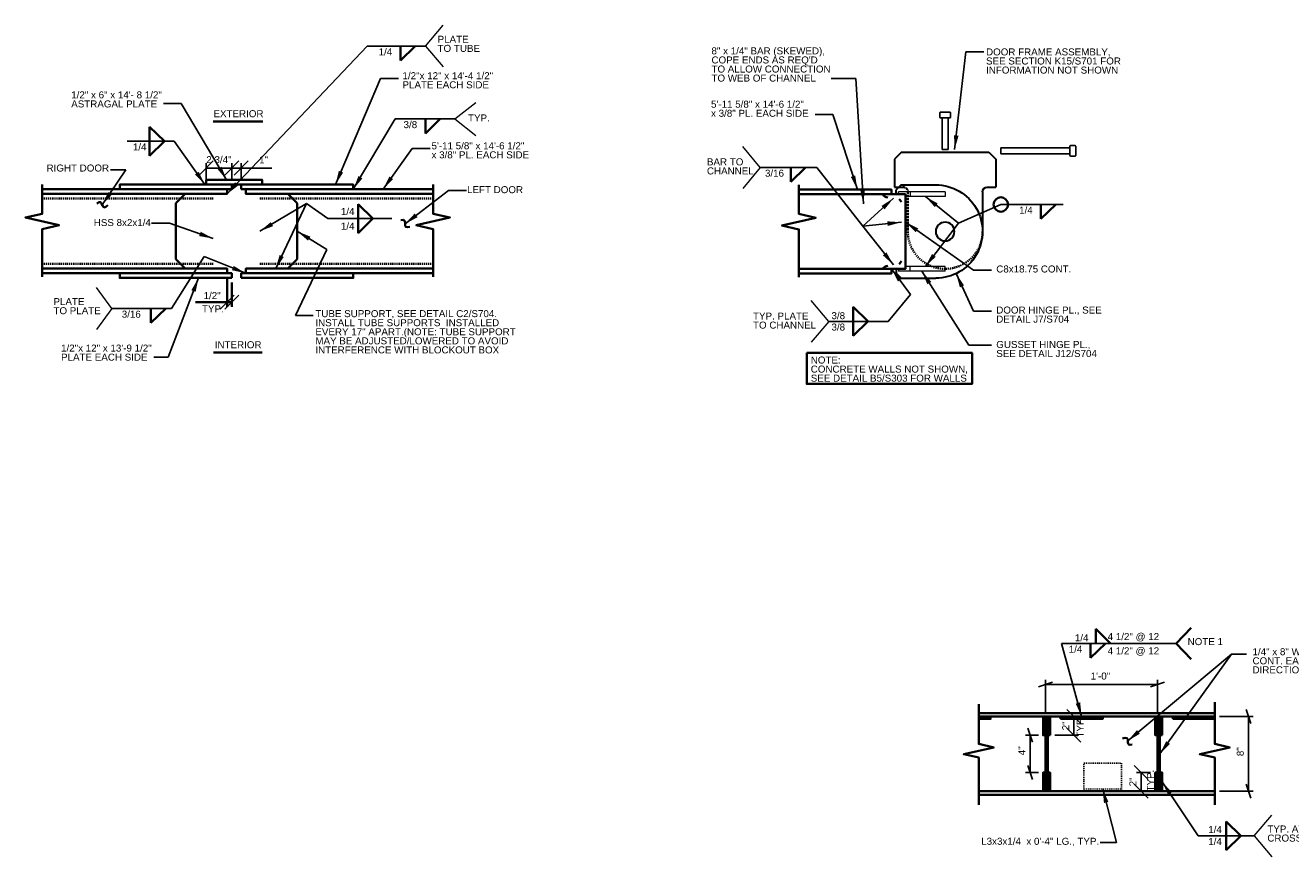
# Model space of a CAD drawing. Header units: inches. Extents: x -829 to 2226, y 10 to 4755.
# Tile 32 of 54: x 582 to 717, y 446 to 535. Entities that reach past the tile are written whole.
import ezdxf
from ezdxf.enums import TextEntityAlignment as Align

# ---------------------------------------------------------------- set-up
doc = ezdxf.new("R2010")
doc.units = ezdxf.units.IN
doc.header["$LTSCALE"] = 0.5
doc.header["$MEASUREMENT"] = 0
for name, pattern in [('DGN Style 3', [0.621993, 0.444281, -0.177712]), ('HIDDEN', [0.375, 0.25, -0.125]), ('HIDDEN2', [0.1875, 0.125, -0.0625])]:
    doc.linetypes.add(name, pattern=pattern)
for name, color, linetype, lineweight in [('G-ANNO-DIM', 7, 'Continuous', 0), ('G-ANNO-DIMS', 7, 'Continuous', 35), ('G-ANNO-PATT', 7, 'Continuous', 18), ('G-ANNO-TEXT', 7, 'Continuous', 35), ('S-FSTN-MISC', 7, 'Continuous', 25), ('S-STIF-TRAN', 7, 'Continuous', 30), ('S-WALL-SHEA', 7, 'Continuous', 35)]:
    doc.layers.add(name, color=color, linetype=linetype, lineweight=lineweight)
doc.styles.add('AEC 1 1_2_1 0 Scale', font='arial.ttf', dxfattribs={"height": 0.75})
doc.dimstyles.new("1 1 2 1'-0", dxfattribs={"dimtxt": 0.75, "dimasz": 1.5, "dimexe": 0.5, "dimexo": 0.5, "dimgap": 0.5, "dimtad": 1, "dimdec": 4, "dimzin": 15, "dimdsep": 46, "dimlunit": 4, "dimtxsty": 'AEC 1 1_2_1 0 Scale', "dimblk": '_Oblique_0.3', "dimcen": 0.09, "dimadec": 4, "dimazin": 3, "dimtfac": 1, "dimtdec": 4, "dimtofl": 0, "dimtmove": 0, "dimatfit": 3, "dimfxl": 1, "dimfrac": 2, "dimtolj": 1, "dimtzin": 15, "dimarcsym": 0})

# ---------------------------------------------------------------- blocks, each defined once
blk = doc.blocks.new('BREAK LINE')
at = {"layer": 'G-ANNO-TEXT', "flags": 128}
blk.add_lwpolyline([(8.36, 9.2), (8.36, 8.47), (8.36, 6.43), (9.96, 6.07), (6.76, 5.34), (8.36, 4.97), (8.36, 0.43)], dxfattribs=at)
blk = doc.blocks.new('BREAK LINE_1')
at = {"layer": 'G-ANNO-TEXT', "flags": 128}
blk.add_lwpolyline([(8.36, 10.97), (8.36, 10.24), (8.36, 8.2), (9.96, 7.84), (6.76, 7.11), (8.36, 6.74), (8.36, 2.2)], dxfattribs=at)
blk = doc.blocks.new('_Oblique_0.3')
at = {"color": 0, "linetype": 'ByBlock', "lineweight": -2}
for p, q in [((0, 0), (-1, 0)), ((0.5, 0.167), (-0.5, -0.167))]:
    blk.add_line(p, q, dxfattribs=at)
blk = doc.blocks.new('_Oblique')
at = {"color": 0, "linetype": 'ByBlock', "lineweight": -2}
blk.add_line((-0.5, -0.5), (0.5, 0.5), dxfattribs=at)
blk = doc.blocks.new('*D125')
at = {"layer": 'Defpoints', "color": 0, "transparency": 16777216}
for p in [(691.48, 461.23), (694.28, 461.23), (691.73, 459.23)]:
    blk.add_point(p, dxfattribs=at)
at = {"layer": 'G-ANNO-DIMS', "color": 0, "lineweight": -2, "transparency": 16777216}
for p, q in [((691.98, 461.23), (694.78, 461.23)), ((694.28, 459.23), (694.28, 461.23)), ((692.23, 459.23), (694.78, 459.23))]:
    blk.add_line(p, q, dxfattribs=at)
at = {"layer": 'G-ANNO-DIMS', "color": 0, "lineweight": -2, "transparency": 16777216, "xscale": 1.5, "yscale": 1.5, "zscale": 1.5}
for p, rotation in [((694.28, 461.23), 90), ((694.28, 459.23), 270)]:
    blk.add_blockref('_Oblique', p, dxfattribs=dict(at, rotation=rotation))
at = {"layer": 'G-ANNO-DIMS', "color": 0, "transparency": 16777216, "insert": (693.4, 460.23), "char_height": 0.75, "attachment_point": 5, "rotation": 90, "style": 'AEC 1 1_2_1 0 Scale'}
blk.add_mtext('\\A1;2"', dxfattribs=at)
blk = doc.blocks.new('*D130')
at = {"layer": 'Defpoints', "color": 0, "transparency": 16777216}
for p in [(709.36, 461.23), (712.98, 461.23), (709.36, 453.23)]:
    blk.add_point(p, dxfattribs=at)
at = {"layer": 'G-ANNO-DIMS', "color": 0, "lineweight": -2, "transparency": 16777216}
for p, q in [((709.86, 461.23), (713.48, 461.23)), ((712.98, 454.73), (712.98, 459.73)), ((709.86, 453.23), (713.48, 453.23))]:
    blk.add_line(p, q, dxfattribs=at)
at = {"layer": 'G-ANNO-DIMS', "color": 0, "lineweight": -2, "transparency": 16777216, "xscale": 1.5, "yscale": 1.5, "zscale": 1.5}
for p, rotation in [((712.98, 461.23), 90), ((712.98, 453.23), 270)]:
    blk.add_blockref('_Oblique_0.3', p, dxfattribs=dict(at, rotation=rotation))
at = {"layer": 'G-ANNO-DIMS', "color": 0, "transparency": 16777216, "insert": (712.09, 457.46), "char_height": 0.75, "attachment_point": 5, "rotation": 90, "style": 'AEC 1 1_2_1 0 Scale'}
blk.add_mtext('\\A1;8"', dxfattribs=at)
blk = doc.blocks.new('*D131')
at = {"layer": 'Defpoints', "color": 0, "transparency": 16777216}
for p in [(690.98, 459.23), (689.58, 455.23), (690.98, 455.23)]:
    blk.add_point(p, dxfattribs=at)
at = {"layer": 'G-ANNO-DIMS', "color": 0, "lineweight": -2, "transparency": 16777216}
for p, q in [((690.48, 459.23), (689.08, 459.23)), ((689.58, 457.73), (689.58, 456.73)), ((690.48, 455.23), (689.08, 455.23))]:
    blk.add_line(p, q, dxfattribs=at)
at = {"layer": 'G-ANNO-DIMS', "color": 0, "lineweight": -2, "transparency": 16777216, "xscale": 1.5, "yscale": 1.5, "zscale": 1.5}
for p, rotation in [((689.58, 459.23), 90), ((689.58, 455.23), 270)]:
    blk.add_blockref('_Oblique_0.3', p, dxfattribs=dict(at, rotation=rotation))
at = {"layer": 'G-ANNO-DIMS', "color": 0, "transparency": 16777216, "insert": (688.7, 457.56), "char_height": 0.75, "attachment_point": 5, "rotation": 90, "style": 'AEC 1 1_2_1 0 Scale'}
blk.add_mtext('\\A1;4"', dxfattribs=at)
blk = doc.blocks.new('*D132')
at = {"layer": 'Defpoints', "color": 0, "transparency": 16777216}
for p in [(703.23, 464.67), (691.23, 461.23), (703.23, 461.23)]:
    blk.add_point(p, dxfattribs=at)
at = {"layer": 'G-ANNO-DIMS', "color": 0, "lineweight": -2, "transparency": 16777216}
for p, q in [((691.23, 461.73), (691.23, 465.17)), ((692.73, 464.67), (701.73, 464.67)), ((703.23, 461.73), (703.23, 465.17))]:
    blk.add_line(p, q, dxfattribs=at)
at = {"layer": 'G-ANNO-DIMS', "color": 0, "lineweight": -2, "transparency": 16777216, "xscale": 1.5, "yscale": 1.5, "zscale": 1.5, "rotation": 180}
blk.add_blockref('_Oblique_0.3', (691.23, 464.67), dxfattribs=at)
at = {"layer": 'G-ANNO-DIMS', "color": 0, "lineweight": -2, "transparency": 16777216, "xscale": 1.5, "yscale": 1.5, "zscale": 1.5}
blk.add_blockref('_Oblique_0.3', (703.23, 464.67), dxfattribs=at)
at = {"layer": 'G-ANNO-DIMS', "color": 0, "transparency": 16777216, "insert": (697.12, 465.56), "char_height": 0.75, "attachment_point": 5, "style": 'AEC 1 1_2_1 0 Scale'}
blk.add_mtext('\\A1;1\'-0"', dxfattribs=at)
blk = doc.blocks.new('*U114')
at = {"layer": 'S-STIF-TRAN'}
for p, q in [((-4.09, 5, 0), (-4.63, 4.47, 0)), ((-4.63, 4, 0), (-4.63, 4.47, 0)), ((-4.09, 5, 0), (-0.38, 5, 0)), ((-4.63, 4, 0), (-3.63, 4, 0)), ((-4.63, -4, 0), (-4.63, -4.47, 0)), ((-4.09, -5, 0), (-4.63, -4.47, 0)), ((-4.09, -5, 0), (-0.38, -5, 0))]:
    blk.add_line(p, q, dxfattribs=at)
at = {"layer": 'S-STIF-TRAN', "elevation": 0, "flags": 128}
blk.add_lwpolyline([(-3.63, 4), (-3.63, -4), (-4.63, -4)], dxfattribs=at)
at = {"layer": 'S-STIF-TRAN', "extrusion": (0, 0, -1)}
blk.add_circle((-0.62, 0, 0), 1, dxfattribs=at)
blk.add_arc((0.38, 0, 0), 5, 89.9996, 270.0004, dxfattribs=at)
blk = doc.blocks.new('*U115')
at = {"layer": 'S-FSTN-MISC'}
for p, q in [((-4, 0.31), (3.38, 0.31)), ((3.38, 0.5), (3.38, -0.5)), ((3.44, 0.56), (3.94, 0.56)), ((4, 0.5), (4, -0.5)), ((3.44, -0.56), (3.94, -0.56))]:
    blk.add_line(p, q, dxfattribs=at)
at = {"layer": 'S-FSTN-MISC', "flags": 128}
blk.add_lwpolyline([(-4, 0.31), (-4, -0.31), (3.38, -0.31)], dxfattribs=at)
at = {"layer": 'S-FSTN-MISC'}
for centre, start, end in [((3.44, 0.5), 90, 180), ((3.94, 0.5), 0, 90), ((3.44, -0.5), 180, 270), ((3.94, -0.5), 270, 0)]:
    blk.add_arc(centre, 0.0625, start, end, dxfattribs=at)
blk = doc.blocks.new('*D140')
at = {"layer": 'Defpoints', "color": 0, "transparency": 16777216}
for p in [(701.47, 455.23), (702.98, 455.23), (702.98, 453.23)]:
    blk.add_point(p, dxfattribs=at)
at = {"layer": 'G-ANNO-DIMS', "color": 0, "lineweight": -2, "transparency": 16777216}
for p, q in [((702.48, 455.23), (700.97, 455.23)), ((701.47, 453.23), (701.47, 455.23)), ((702.48, 453.23), (700.97, 453.23))]:
    blk.add_line(p, q, dxfattribs=at)
at = {"layer": 'G-ANNO-DIMS', "color": 0, "lineweight": -2, "transparency": 16777216, "xscale": 1.5, "yscale": 1.5, "zscale": 1.5}
for p, rotation in [((701.47, 455.23), 90), ((701.47, 453.23), 270)]:
    blk.add_blockref('_Oblique', p, dxfattribs=dict(at, rotation=rotation))
at = {"layer": 'G-ANNO-DIMS', "color": 0, "transparency": 16777216, "insert": (700.59, 454.23), "char_height": 0.75, "attachment_point": 5, "rotation": 90, "style": 'AEC 1 1_2_1 0 Scale'}
blk.add_mtext('\\A1;2"', dxfattribs=at)
blk = doc.blocks.new('*D141')
at = {"layer": 'Defpoints', "color": 0, "transparency": 16777216}
for p in [(604.14, 519.96), (601.39, 518.19), (604.14, 518.19, 0)]:
    blk.add_point(p, dxfattribs=at)
at = {"layer": 'G-ANNO-DIMS', "color": 0, "lineweight": -2, "transparency": 16777216}
for p, q in [((601.39, 518.69), (601.39, 520.46)), ((604.14, 518.69), (604.14, 520.46)), ((601.39, 519.96), (604.14, 519.96))]:
    blk.add_line(p, q, dxfattribs=at)
at = {"layer": 'G-ANNO-DIMS', "color": 0, "lineweight": -2, "transparency": 16777216, "xscale": 1.5, "yscale": 1.5, "zscale": 1.5, "rotation": 180}
blk.add_blockref('_Oblique', (601.39, 519.96), dxfattribs=at)
at = {"layer": 'G-ANNO-DIMS', "color": 0, "lineweight": -2, "transparency": 16777216, "xscale": 1.5, "yscale": 1.5, "zscale": 1.5}
blk.add_blockref('_Oblique', (604.14, 519.96), dxfattribs=at)
at = {"layer": 'G-ANNO-DIMS', "color": 0, "transparency": 16777216, "insert": (602.76, 520.85), "char_height": 0.75, "attachment_point": 5, "style": 'AEC 1 1_2_1 0 Scale'}
blk.add_mtext('\\A1;2 3/4"', dxfattribs=at)
blk = doc.blocks.new('*D142')
at = {"layer": 'Defpoints', "color": 0, "transparency": 16777216}
for p in [(605.14, 519.96), (604.14, 518.19), (605.14, 518.19)]:
    blk.add_point(p, dxfattribs=at)
at = {"layer": 'G-ANNO-DIMS', "color": 0, "lineweight": -2, "transparency": 16777216}
for p, q in [((604.14, 518.69), (604.14, 520.46)), ((605.14, 518.69), (605.14, 520.46)), ((604.14, 519.96), (605.14, 519.96)), ((605.14, 519.96), (608.43, 519.96))]:
    blk.add_line(p, q, dxfattribs=at)
at = {"layer": 'G-ANNO-DIMS', "color": 0, "lineweight": -2, "transparency": 16777216, "xscale": 1.5, "yscale": 1.5, "zscale": 1.5, "rotation": 180}
blk.add_blockref('_Oblique', (604.14, 519.96), dxfattribs=at)
at = {"layer": 'G-ANNO-DIMS', "color": 0, "lineweight": -2, "transparency": 16777216, "xscale": 1.5, "yscale": 1.5, "zscale": 1.5}
blk.add_blockref('_Oblique', (605.14, 519.96), dxfattribs=at)
at = {"layer": 'G-ANNO-DIMS', "color": 0, "transparency": 16777216, "insert": (607.54, 520.84), "char_height": 0.75, "attachment_point": 5, "style": 'AEC 1 1_2_1 0 Scale'}
blk.add_mtext('\\A1;1"', dxfattribs=at)

msp = doc.modelspace()

# ---------------------------------------------------------------- hatches: boundary and pattern name
at = {"layer": 'G-ANNO-PATT'}
h = msp.add_hatch(color=5, dxfattribs=at)
h.dxf.hatch_style = 1
h.paths.add_polyline_path([(684.09357, 461.22858), (684.09357, 460.97858), (685.35759, 460.97858), (685.35759, 461.22858)])
h.paths.add_polyline_path([(690.98259, 461.22858), (690.98259, 459.22858), (691.23259, 459.22858), (691.23259, 461.22858)])
h.paths.add_polyline_path([(691.48259, 461.22858), (691.48259, 459.22858), (691.73259, 459.22858), (691.73259, 461.22858)])
h.paths.add_polyline_path([(690.98259, 455.22858), (690.98259, 453.22858), (691.23259, 453.22858), (691.23259, 455.22858)])
h.paths.add_polyline_path([(691.48259, 455.22858), (691.48259, 453.22858), (691.73259, 453.22858), (691.73259, 455.22858)])
h.paths.add_polyline_path([(692.85759, 461.22858), (692.85759, 460.97858), (697.35759, 460.97858), (697.35759, 461.22858)])
h.paths.add_polyline_path([(702.98259, 461.22858), (702.98259, 459.22858), (703.23259, 459.22858), (703.23259, 461.22858)])
h.paths.add_polyline_path([(703.48259, 461.22858), (703.48259, 459.22858), (703.73259, 459.22858), (703.73259, 461.22858)])
h.paths.add_polyline_path([(704.85759, 461.22858), (704.85759, 460.97858), (709.35759, 460.97858), (709.35759, 461.22858)])
h.paths.add_polyline_path([(702.98259, 455.22858), (702.98259, 453.22858), (703.23259, 453.22858), (703.23259, 455.22858)])
h.paths.add_polyline_path([(703.48259, 455.22858), (703.48259, 453.22858), (703.73259, 453.22858), (703.73259, 455.22858)])
h.paths.add_polyline_path([(738.77839, 459.1765), (738.77839, 458.9265), (743.27839, 458.9265), (743.27839, 459.1765)])
h.paths.add_polyline_path([(755.30839, 458.9265), (755.30839, 459.1765), (750.80839, 459.1765), (750.80839, 458.9265)])
h.paths.add_polyline_path([(790.02744, 458.91171), (790.02744, 459.15847), (785.52744, 459.15847), (785.52744, 458.91171)])
h.paths.add_polyline_path([(797.55744, 458.91171), (802.05744, 458.91171), (802.05744, 459.15847), (797.55744, 459.15847)])

# ---------------------------------------------------------------- linework, layer by layer
at = {"layer": 'G-ANNO-DIMS'}
for p, q in [((603.63935, 508.18533, -36.01991), (603.63935, 505.0795, -36.01991)), ((604.13935, 507.68533, -36.01991), (604.13935, 505.0795, -36.01991)), ((603.63935, 505.5795, -36.01991), (600.26687, 505.5795, -36.01991)), ((604.13935, 505.5795, -36.01991), (603.63935, 505.5795, -36.01991))]:
    msp.add_line(p, q, dxfattribs=at)
at = {"layer": 'G-ANNO-TEXT', "color": 7, "linetype": 'Continuous', "lineweight": 0}
for p, q in [((624.88004, 533.00778, -36.01993), (626.75232, 535.23908, -36.01993)), ((624.88004, 533.00778, -36.01993), (626.75232, 530.77648, -36.01993)), ((628.02581, 525.21254, -36.01993), (630.25527, 526.97129, -36.01993)), ((628.02581, 525.21254, -36.01993), (630.25527, 523.4538, -36.01993)), ((660.70387, 520.01363, -36.01993), (658.83158, 522.24493, -36.01993)), ((660.70387, 520.01363, -36.01993), (658.83158, 517.78233, -36.01993)), ((591.28361, 504.91632, -36.01993), (589.66132, 507.14762, -36.01993)), ((668.03471, 503.54008, -36.01993), (666.16243, 505.77138, -36.01993)), ((591.28361, 504.91632, -36.01993), (589.66132, 502.68502, -36.01993)), ((668.03471, 503.54008, -36.01993), (666.16243, 501.30878, -36.01993)), ((713.58903, 448.45117, -72.03987), (715.46131, 450.68248, -72.03987)), ((713.58903, 448.45117, -72.03987), (715.46131, 446.21987, -72.03987))]:
    msp.add_line(p, q, dxfattribs=at)
at = {"layer": 'G-ANNO-TEXT'}
for p, q in [((622.19, 531.45909, -36.01993), (623.77061, 533.01058, -36.01993)), ((622.19, 533.00778, -36.01993), (622.19, 531.45909, -36.01993)), ((595.34289, 522.81863, -36.01993), (595.34289, 524.36733, -36.01993)), ((595.34289, 524.36733, -36.01993), (596.92349, 522.81584, -36.01993)), ((602.14284, 524.95273, -36.01993), (607.47408, 524.95273, -36.01993)), ((624.86029, 523.66385, -36.01993), (626.44089, 525.21534, -36.01993)), ((624.86029, 525.21254, -36.01993), (624.86029, 523.66385, -36.01993)), ((595.34289, 521.26994, -36.01993), (596.92349, 522.82143, -36.01993)), ((595.34289, 522.81863, -36.01993), (595.34289, 521.26994, -36.01993)), ((663.97948, 518.46494, -36.01993), (665.56008, 520.01643, -36.01993)), ((663.97948, 520.01363, -36.01993), (663.97948, 518.46494, -36.01993)), ((603.13935, 517.18533, -36.01993), (583.84012, 517.18533, -36.01993)), ((599.13935, 517.18533, -36.01993), (598.13935, 516.18533, -36.01993)), ((598.13935, 516.18533, -36.01993), (598.13935, 510.18533, -36.01993)), ((606.13935, 517.18533, -36.01993), (625.68858, 517.18533, -36.01993)), ((607.13935, 517.18533, -36.01993), (610.13935, 517.18533, -36.01993)), ((610.13935, 517.18533, -36.01993), (611.13935, 516.18533, -36.01993)), ((611.13935, 516.18533, -36.01993), (611.13935, 510.18533, -36.01993)), ((617.65805, 516.09708, -36.01993), (619.23865, 514.54559, -36.01993)), ((617.65805, 514.54838, -36.01993), (617.65805, 516.09708, -36.01993)), ((664.84352, 517.15643, -36.01993), (676.2505, 517.15643, -36.01993)), ((675.5625, 516.63943, -36.01993), (675.8135, 516.34343, -36.01993)), ((676.2505, 509.15643, -36.01993), (676.2505, 517.15643, -36.01993)), ((676.2505, 516.90643, -36.01993), (676.2505, 517.15643, -36.01993)), ((690.75241, 514.50078, -36.01993), (692.33301, 516.05227, -36.01993)), ((690.75241, 516.04947, -36.01993), (690.75241, 514.50078, -36.01993)), ((617.65805, 512.99969, -36.01993), (619.23865, 514.55118, -36.01993)), ((617.65805, 514.54838, -36.01993), (617.65805, 512.99969, -36.01993)), ((598.13935, 510.18533, -36.01993), (599.13935, 509.18533, -36.01993)), ((611.13935, 510.18533, -36.01993), (610.13935, 509.18533, -36.01993)), ((675.5625, 509.67243, -36.01993), (675.8135, 509.96843, -36.01993)), ((610.13935, 509.18533, -36.01993), (607.13935, 509.18533, -36.01993)), ((664.84352, 509.15643, -36.01993), (676.2505, 509.15643, -36.01993)), ((595.47685, 503.36483, -36.01989), (597.05745, 504.91632, -36.01989)), ((595.47685, 504.91353, -36.01989), (595.47685, 503.36483, -36.01989)), ((670.66592, 505.08877, -36.01993), (672.24652, 503.53728, -36.01993)), ((670.66592, 503.54008, -36.01993), (670.66592, 505.08877, -36.01993)), ((670.66592, 501.99139, -36.01993), (672.24652, 503.54288, -36.01993)), ((670.66592, 503.54008, -36.01993), (670.66592, 501.99139, -36.01993)), ((602.18668, 500.21342, -36.01991), (607.40312, 500.21342, -36.01991)), ((696.60946, 470.60208, -72.03987), (698.19007, 469.05059, -72.03987)), ((696.60946, 469.05338, -72.03987), (696.60946, 470.60208, -72.03987)), ((705.23233, 469.05198, -72.03987), (706.83453, 470.72593, -72.03987)), ((696.06301, 467.50189, -72.03987), (697.64361, 469.05338, -72.03987)), ((696.06301, 469.05059, -72.03987), (696.06301, 467.50189, -72.03987)), ((705.23233, 469.05198, -72.03987), (706.83453, 467.37804, -72.03987)), ((684.09357, 461.60358, -72.03987), (709.35759, 461.60358, -72.03987)), ((685.28367, 461.22858, -72.03987), (708.72822, 461.22858, -72.03987)), ((684.09357, 453.22858, -72.03987), (709.35759, 453.22858, -72.03987)), ((684.09357, 452.85358, -72.03987), (709.35759, 452.85358, -72.03987)), ((710.58405, 448.45117, -72.03987), (710.58405, 449.99987, -72.03987)), ((710.58405, 449.99987, -72.03987), (712.16465, 448.44838, -72.03987)), ((710.58405, 446.90248, -72.03987), (712.16465, 448.45397, -72.03987)), ((710.58405, 448.45117, -72.03987), (710.58405, 446.90248, -72.03987))]:
    msp.add_line(p, q, dxfattribs=at)
at = {"layer": 'G-ANNO-TEXT', "linetype": 'HIDDEN'}
for p, q in [((602.13935, 516.68533, -36.01993), (583.84012, 516.68533, -36.01993)), ((607.13935, 516.68533, -36.01993), (625.68858, 516.68533, -36.01993)), ((602.13935, 509.68533, -36.01993), (583.84012, 509.68533, -36.01993)), ((607.13935, 509.68533, -36.01993), (625.68858, 509.68533, -36.01993))]:
    msp.add_line(p, q, dxfattribs=at)
at = {"layer": 'G-ANNO-TEXT', "linetype": 'DGN Style 3'}
for p, q in [((606.88935, 516.68533, -36.01993), (606.88983, 516.68533, -36.01993)), ((676.5005, 517.40643, -36.01993), (676.5005, 513.15643, -36.01993))]:
    msp.add_line(p, q, dxfattribs=at)
at = {"layer": 'G-ANNO-TEXT', "elevation": -72.03987, "flags": 128}
for points in [[(684.09357, 462.53991), (684.09357, 461.33361), (684.09357, 458.28816), (685.69357, 457.92452), (682.49357, 457.19725), (684.09357, 456.83361), (684.09357, 451.77625)], [(709.35759, 462.77617), (709.35759, 461.33361), (709.35759, 458.28816), (710.95759, 457.92452), (707.75759, 457.19725), (709.35759, 456.83361), (709.35759, 451.77625)], [(691.23259, 461.22858), (691.48259, 461.22858), (691.48259, 453.22858), (691.23259, 453.22858), (691.23259, 461.22858)], [(703.23259, 461.22858), (703.48259, 461.22858), (703.48259, 453.22858), (703.23259, 453.22858), (703.23259, 461.22858)], [(703.23259, 461.22858), (703.48259, 461.22858), (703.48259, 453.22858), (703.23259, 453.22858), (703.23259, 461.22858)]]:
    msp.add_lwpolyline(points, dxfattribs=at)
at = {"layer": 'G-ANNO-TEXT'}
msp.add_circle((686.45821, 516.04947, -36.01993), 0.77216, dxfattribs=at)
at = {"layer": 'G-ANNO-TEXT', "linetype": 'DGN Style 3', "extrusion": (0, 0, -1)}
msp.add_arc((-676.0005, 517.40643, 36.01993), 0.5, 90, 180, dxfattribs=at)
at = {"layer": 'G-ANNO-TEXT'}
msp.add_arc((674.47071, 517.65222, -36.01993), 0.84908, 215.7263626, 261.9107639, dxfattribs=at)
at = {"layer": 'G-ANNO-TEXT', "linetype": 'HIDDEN', "extrusion": (0, 0, -1)}
msp.add_arc((-680.5005, 513.15643, 36.01993), 4, 179.9999962, 0, dxfattribs=at)
at = {"layer": 'G-ANNO-TEXT', "extrusion": (0, 0, -1)}
msp.add_arc((-674.47071, 508.65965, 36.01993), 0.84908, 35.7263626, 81.9107639, dxfattribs=at)
at = {"layer": 'G-ANNO-TEXT'}
for points in [[(589.68324, 516.15395, -36.01993), (590.06199, 516.53691, -36.01993), (590.27586, 515.85876, -36.01993), (590.52384, 515.6135, -36.01993), (590.87197, 515.9655, -36.01993)], [(622.21978, 514.36577, -36.01993), (622.72767, 514.54512, -36.01993), (622.62425, 513.84161, -36.01993), (622.74039, 513.51273, -36.01993), (623.20721, 513.67759, -36.01993)], [(700.52004, 458.24128, -72.03987), (700.13431, 458.10207, -72.03987), (699.98574, 458.51371, -72.03987), (700.08375, 458.69656, -72.03987), (699.95906, 459.04205, -72.03987), (699.48884, 458.87234, -72.03987)]]:
    msp.add_open_spline(points, degree=3, dxfattribs=at)
for points in [[(604.13935, 517.68533, -36.01993), (592.13935, 517.68533, -36.01993), (592.13935, 518.18533, -36.01993), (604.13935, 518.18533, -36.01993)], [(601.38935, 518.18533, -36.01991), (607.38935, 518.18533, -36.01991), (607.38935, 518.68533, -36.01991), (601.38935, 518.68533, -36.01991)], [(605.13935, 517.68533, -36.01993), (617.13935, 517.68533, -36.01993), (617.13935, 518.18533, -36.01993), (605.13935, 518.18533, -36.01993)], [(604.13935, 508.18533, -36.01993), (592.13935, 508.18533, -36.01993), (592.13935, 508.68533, -36.01993), (604.13935, 508.68533, -36.01993)], [(605.13935, 508.18533, -36.01993), (617.13935, 508.18533, -36.01993), (617.13935, 508.68533, -36.01993), (605.13935, 508.68533, -36.01993)], [(665.6811, 500.15679, -36.01993), (683.37231, 500.15679, -36.01993), (683.37231, 496.83436, -36.01993), (665.6811, 496.83436, -36.01993)], [(684.09357, 460.97858, -72.03987), (685.35759, 460.97858, -72.03987), (685.35759, 461.22858, -72.03987), (684.09357, 461.22858, -72.03987)], [(691.23259, 459.22858, -72.03987), (691.23259, 461.22858, -72.03987), (690.98259, 461.22858, -72.03987), (690.98259, 459.22858, -72.03987)], [(691.73259, 459.22858, -72.03987), (691.73259, 461.22858, -72.03987), (691.48259, 461.22858, -72.03987), (691.48259, 459.22858, -72.03987)], [(692.85759, 460.97858, -72.03987), (697.35759, 460.97858, -72.03987), (697.35759, 461.22858, -72.03987), (692.85759, 461.22858, -72.03987)], [(703.23259, 459.22858, -72.03987), (703.23259, 461.22858, -72.03987), (702.98259, 461.22858, -72.03987), (702.98259, 459.22858, -72.03987)], [(703.73259, 459.22858, -72.03987), (703.73259, 461.22858, -72.03987), (703.48259, 461.22858, -72.03987), (703.48259, 459.22858, -72.03987)], [(704.85759, 460.97858, -72.03987), (709.35759, 460.97858, -72.03987), (709.35759, 461.22858, -72.03987), (704.85759, 461.22858, -72.03987)], [(691.23259, 453.22858, -72.03987), (691.23259, 455.22858, -72.03987), (690.98259, 455.22858, -72.03987), (690.98259, 453.22858, -72.03987)], [(691.73259, 453.22858, -72.03987), (691.73259, 455.22858, -72.03987), (691.48259, 455.22858, -72.03987), (691.48259, 453.22858, -72.03987)], [(703.23259, 453.22858, -72.03987), (703.23259, 455.22858, -72.03987), (702.98259, 455.22858, -72.03987), (702.98259, 453.22858, -72.03987)], [(703.73259, 453.22858, -72.03987), (703.73259, 455.22858, -72.03987), (703.48259, 455.22858, -72.03987), (703.48259, 453.22858, -72.03987)]]:
    msp.add_3dface(points, dxfattribs=at)
at = {"layer": 'S-FSTN-MISC'}
for p, q in [((679.938, 525.38893, -36.01993), (679.938, 525.88893, -36.01993)), ((680.0005, 525.95143, -36.01993), (681.0005, 525.95143, -36.01993)), ((681.063, 525.38893, -36.01993), (681.063, 525.88893, -36.01993)), ((680.0005, 525.32643, -36.01993), (681.0005, 525.32643, -36.01993)), ((680.188, 521.95143, -36.01993), (680.188, 525.32643, -36.01993))]:
    msp.add_line(p, q, dxfattribs=at)
at = {"layer": 'S-FSTN-MISC', "linetype": 'HIDDEN', "lineweight": 0}
msp.add_line((695.35759, 453.47858, -72.03987), (699.35759, 453.47858, -72.03987), dxfattribs=at)
at = {"layer": 'S-FSTN-MISC', "elevation": -36.01993, "flags": 128}
msp.add_lwpolyline([(680.188, 521.95143), (680.813, 521.95143), (680.813, 525.32643)], dxfattribs=at)
at = {"layer": 'S-FSTN-MISC', "linetype": 'HIDDEN2', "elevation": -72.03987}
msp.add_lwpolyline([(695.35759, 456.22858), (699.35759, 456.22858), (699.35759, 453.22858), (695.35759, 453.22858)], close=True, dxfattribs=at)
at = {"layer": 'S-FSTN-MISC'}
for centre, start, end in [((680.0005, 525.88893, -36.01993), 90, 180), ((681.0005, 525.88893, -36.01993), 0, 90), ((680.0005, 525.38893, -36.01993), 180, 270), ((681.0005, 525.38893, -36.01993), 270, 0)]:
    msp.add_arc(centre, 0.0625, start, end, dxfattribs=at)
at = {"layer": 'S-STIF-TRAN'}
for p, q in [((675.813, 521.65643, -36.01993), (675.063, 520.90643, -36.01993)), ((675.813, 521.65643, -36.01993), (675.063, 520.90643, -36.01993)), ((675.813, 521.65643, -36.01993), (685.188, 521.65643, -36.01993)), ((675.813, 521.65643, -36.01993), (685.188, 521.65643, -36.01993)), ((685.188, 521.65643, -36.01993), (685.938, 520.90643, -36.01993)), ((685.188, 521.65643, -36.01993), (685.938, 520.90643, -36.01993)), ((675.063, 520.90643, -36.01993), (675.063, 517.90643, -36.01993)), ((675.063, 520.90643, -36.01993), (675.063, 517.90643, -36.01993)), ((685.938, 520.90643, -36.01993), (685.938, 517.90643, -36.01993)), ((685.938, 520.90643, -36.01993), (685.938, 517.90643, -36.01993)), ((675.063, 517.90643, -36.01993), (676.0005, 517.90643, -36.01993)), ((685.0005, 517.90643, -36.01993), (685.938, 517.90643, -36.01993)), ((684.5005, 517.40643, -36.01993), (684.5005, 513.15643, -36.01993))]:
    msp.add_line(p, q, dxfattribs=at)
at = {"layer": 'S-STIF-TRAN', "lineweight": 0}
for p, q in [((680.5005, 517.40643, -36.01993), (675.5005, 517.40643, -36.01993)), ((680.5005, 516.90643, -36.01993), (676.2505, 516.90643, -36.01993)), ((676.7505, 517.40643, -36.01993), (676.7505, 516.90643, -36.01993)), ((680.5005, 517.40643, -36.01993), (680.5005, 516.90643, -36.01993)), ((680.5005, 509.40643, -36.01993), (676.2505, 509.40643, -36.01993)), ((676.7505, 508.90643, -36.01993), (676.7505, 509.40643, -36.01993)), ((680.5005, 508.90643, -36.01993), (680.5005, 509.40643, -36.01993)), ((680.5005, 508.90643, -36.01993), (675.5005, 508.90643, -36.01993))]:
    msp.add_line(p, q, dxfattribs=at)
at = {"layer": 'S-STIF-TRAN', "lineweight": 0, "elevation": -36.01993, "flags": 128}
for points in [[(676.2505, 517.15643), (675.5005, 517.15643), (675.5005, 517.40643)], [(676.2505, 509.15643), (675.5005, 509.15643), (675.5005, 508.90643)]]:
    msp.add_lwpolyline(points, dxfattribs=at)
at = {"layer": 'S-STIF-TRAN', "extrusion": (0, 0, -1)}
msp.add_arc((-685.0005, 517.40643, 36.01993), 0.5, 0, 90, dxfattribs=at)
at = {"layer": 'S-WALL-SHEA', "elevation": -36.01993, "flags": 128}
for points in [[(583.84012, 517.18533), (603.63935, 517.18533), (603.63935, 517.68533), (583.84012, 517.68533)], [(625.68858, 517.18533), (605.63935, 517.18533), (605.63935, 517.68533), (625.68858, 517.68533)], [(664.84352, 517.15643), (674.7505, 517.15643), (674.7505, 517.65643), (664.84352, 517.65643)], [(583.84012, 508.68533), (603.63935, 508.68533), (603.63935, 509.18533), (583.84012, 509.18533)], [(625.68858, 508.68533), (605.63935, 508.68533), (605.63935, 509.18533), (625.68858, 509.18533)], [(664.84352, 508.65643), (674.7505, 508.65643), (674.7505, 509.15643), (664.84352, 509.15643)]]:
    msp.add_lwpolyline(points, dxfattribs=at)

# ---------------------------------------------------------------- block references
at = {"layer": 'G-ANNO-DIM', "xscale": 1.5, "yscale": 1.5, "zscale": 1.5}
msp.add_blockref('_Oblique', (603.63935, 505.5795, -36.01991), dxfattribs=at)
at = {"layer": 'G-ANNO-DIM', "xscale": 1.5, "yscale": 1.5, "zscale": 1.5, "rotation": 180}
msp.add_blockref('_Oblique', (604.13935, 505.5795, -36.01991), dxfattribs=at)
at = {"layer": 'G-ANNO-TEXT', "extrusion": (0, 0, -1), "xscale": 1.12987944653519, "yscale": 1.12987944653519}
msp.add_blockref('BREAK LINE_1', (-593.29119, 505.80449, 36.01993), dxfattribs=at)
at = {"layer": 'G-ANNO-TEXT', "xscale": 1.12987944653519, "yscale": 1.12987944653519}
for name, p in [('BREAK LINE_1', (616.23751, 505.80449, -36.01993)), ('BREAK LINE', (655.39245, 507.77559, -36.01993))]:
    msp.add_blockref(name, p, dxfattribs=at)
at = {"layer": 'S-FSTN-MISC'}
msp.add_blockref('*U115', (690.47048, 521.80392, -36.01993), dxfattribs=at)
at = {"layer": 'S-STIF-TRAN'}
msp.add_blockref('*U114', (679.87551, 513.15643, -36.01995), dxfattribs=at)

# ---------------------------------------------------------------- texts
at = {"layer": 'G-ANNO-DIM', "color": 7, "linetype": 'Continuous', "style": 'AEC 1 1_2_1 0 Scale'}
for p in [(694.95058, 460.13695, -72.03987), (702.46668, 454.37122, -72.03987)]:
    msp.add_text('TYP.', height=0.75, rotation=90, dxfattribs=at).set_placement(p, align=Align.MIDDLE_CENTER)
at = {"layer": 'G-ANNO-DIM', "insert": (602.02893, 506.29153, -0.00002), "char_height": 0.75, "attachment_point": 5, "style": 'AEC 1 1_2_1 0 Scale'}
msp.add_mtext('\\A1;1/2"', dxfattribs=at)
at = {"layer": 'G-ANNO-TEXT', "color": 7, "linetype": 'Continuous', "lineweight": 0, "style": 'AEC 1 1_2_1 0 Scale'}
for s, p in [('1/4', (619.85227, 532.77385, -36.01993)), ('3/8', (622.52255, 524.97862, -36.01993)), ('1/4', (593.54391, 522.58471, -36.01993)), ('3/16', (661.20704, 519.7797, -36.01993)), ('1/4', (615.81188, 515.67795, -36.01993)), ('1/4', (688.41467, 515.81555, -36.01993)), ('1/4', (615.81188, 514.10604, -36.01993)), ('3/16', (592.35559, 504.6824, -36.01993)), ('3/8', (668.32818, 503.30616, -36.01993)), ('1/4', (693.72527, 468.81666, -72.03987)), ('1/4', (708.65616, 449.50214, -72.03987)), ('1/4', (708.65616, 448.21725, -72.03987))]:
    msp.add_text(s, height=0.75, dxfattribs=at).set_placement(p, align=Align.TOP_LEFT)
for s, p in [('3/8', (668.32818, 503.77401, -36.01993)), ('1/4', (694.37983, 469.28731, -72.03987)), ('4 1/2" @ 12', (697.89062, 469.41231, -72.03987)), ('4 1/2" @ 12', (697.89062, 467.89289, -72.03987))]:
    msp.add_text(s, height=0.75, dxfattribs=at).set_placement(p)
at = {"layer": 'G-ANNO-TEXT', "color": 7, "linetype": 'Continuous', "lineweight": 0, "char_height": 0.75, "style": 'AEC 1 1_2_1 0 Scale'}
for s, insert, attachment_point, line_spacing_factor in [('PLATE \\PTO TUBE', (626.16437, 534.11711, -36.01993), 1, 0.776524), ('8" x 1/4" BAR (SKEWED),\\PCOPE ENDS AS REQ\'D\\PTO ALLOW CONNECTION\\PTO WEB OF CHANNEL', (655.48243, 532.87479, -36.01993), 1, 0.776524), ('DOOR FRAME ASSEMBLY,\\PSEE SECTION K15/S701 FOR\\PINFORMATION NOT SHOWN', (684.8741, 532.76337, -36.01993), 1, 0.776524), ('1/2"x 12" x 14\'-4 1/2"\\PPLATE EACH SIDE', (622.40822, 530.21708, -36.01993), 1, 0.776524), ('5\'-11 5/8" x 14\'-6 1/2"\\Px 3/8" PL. EACH SIDE', (655.43592, 527.1648, -36.01993), 1, 0.776524), ('EXTERIOR', (602.1737, 526.15112, -36.01993), 1, 0.6), ('TYP.', (631.75325, 525.69642, -36.01993), 3, 0.6), ('5\'-11 5/8" x 14\'-6 1/2"\\Px 3/8" PL. EACH SIDE', (625.51521, 522.71541, -36.01993), 1, 0.776524), ('RIGHT DOOR', (584.3038, 520.33395, -36.01993), 1, 0.6), ('BAR TO\\PCHANNEL', (654.99817, 520.99219, -36.01993), 1, 0.776524), ('LEFT DOOR', (629.31682, 518.01554, -36.01993), 1, 0.6), ('HSS 8x2x1/4', (589.35832, 514.49319, -36.01993), 1, 0.6), ('C8x18.75 CONT.', (685.96685, 509.52232, -36.01993), 1, 0.6), ('PLATE \\PTO PLATE', (585.0464, 506.02565, -36.01993), 1, 0.776524), ('TYP.', (600.94324, 505.26009, -36.01993), 1, 0.6), ('TYP. PLATE \\PTO CHANNEL', (659.93077, 504.48591, -36.01993), 1, 0.776524), ('DOOR HINGE PL., SEE\\PDETAIL J7/S704', (685.96685, 505.12529, -36.01993), 1, 0.776524), ('INTERIOR', (602.31249, 501.41181, -36.01991), 1, 0.6), ('GUSSET HINGE PL.,\\PSEE DETAIL J12/S704', (685.96685, 501.44031, -36.01993), 1, 0.776524), ('1/2"x 12" x 13\'-9 1/2"\\PPLATE EACH SIDE', (585.85943, 501.05308, -36.01993), 1, 0.776524), ('NOTE:  \\PCONCRETE WALLS NOT SHOWN,\\PSEE DETAIL B5/S303 FOR WALLS', (666.10834, 499.77567, -36.01993), 1, 0.776524), ('NOTE 1', (706.45052, 469.62388, -72.03987), 1, 0.6), ('1/4" x 8" WIDE BAR\\PCONT. EACH\\PDIRECTION', (713.39866, 468.5429), 1, 0.776524), ('TYP. AT\\PCROSS BARS', (714.98534, 449.5605, -72.03987), 1, 0.776524)]:
    msp.add_mtext(s, dxfattribs=dict(at, insert=insert, attachment_point=attachment_point, line_spacing_factor=line_spacing_factor))
at = {"layer": 'G-ANNO-TEXT', "color": 7, "linetype": 'Continuous', "lineweight": 0, "char_height": 0.75, "attachment_point": 1, "line_spacing_factor": 0.776524, "style": 'AEC 1 1_2_1 0 Scale'}
for s, insert, width in [('1/2" x 6" x 14\'- 8 1/2" ASTRAGAL PLATE', (586.94737, 528.16609, -36.01991), 13.395657), ('TUBE SUPPORT, SEE DETAIL C2/S704. \\PINSTALL TUBE SUPPORTS  INSTALLED\\PEVERY 17" APART.(NOTE: TUBE SUPPORT MAY BE ADJUSTED/LOWERED TO AVOID INTERFERENCE WITH BLOCKOUT BOX', (613.08146, 504.74132, -36.01993), 21.8971824), ('L3x3x1/4  x 0\'-4" LG., TYP.', (684.35605, 448.24503, -72.03987), 12.6887182)]:
    msp.add_mtext(s, dxfattribs=dict(at, insert=insert, width=width))

# ---------------------------------------------------------------- dimensions: what is measured, and where the dimension line sits
at = {"layer": 'G-ANNO-DIMS'}
for base, p1, p2, picture, middle in [((604.13935, 519.96038, -36.01991), (601.38935, 518.18533, -36.01991), (604.13935, 518.18533, -36.01993), '*D141', (602.76435, 519.96038, -36.01991)), ((605.13935, 519.96038, -36.01993), (604.13935, 518.18533, -36.01993), (605.13935, 518.18533, -36.01993), '*D142', (607.53507, 519.96038, -36.01993))]:
    dim = msp.add_linear_dim(base=base, p1=p1, p2=p2, dimstyle="1 1 2 1'-0", override={"dimblk1": 'Oblique', "dimblk2": 'Oblique', "dimsah": 1, "dimtofl": 1}, dxfattribs=at)
    dim.commit()
    dim.dimension.update_dxf_attribs({"geometry": picture, "text_midpoint": middle, "dimtype": 160})
dim = msp.add_linear_dim(base=(703.23259, 464.67298, -72.03987), p1=(691.23259, 461.22858, -72.03987), p2=(703.23259, 461.22858, -72.03987), dimstyle="1 1 2 1'-0", dxfattribs=at)
dim.commit()
dim.dimension.update_dxf_attribs({"geometry": '*D132', "text_midpoint": (697.12064, 464.67298, -72.03987), "dimtype": 160})
for base, p1, p2, picture, middle in [((694.27639, 461.22858, -72.03987), (691.73259, 459.22858, -72.03987), (691.48259, 461.22858, -72.03987), '*D125', (694.27639, 460.22858, -72.03987)), ((701.47113, 455.22858, -72.03987), (702.98259, 453.22858, -72.03987), (702.98259, 455.22858, -72.03987), '*D140', (701.47113, 454.22858, -72.03987))]:
    dim = msp.add_linear_dim(base=base, p1=p1, p2=p2, angle=90, dimstyle="1 1 2 1'-0", override={"dimblk1": 'Oblique', "dimblk2": 'Oblique', "dimsah": 1, "dimtofl": 1}, dxfattribs=at)
    dim.commit()
    dim.dimension.update_dxf_attribs({"geometry": picture, "text_midpoint": middle, "dimtype": 160})
for base, p1, p2, angle, picture, middle in [((712.97648, 461.22858, -72.03987), (709.35759, 453.22858, -72.03987), (709.35759, 461.22858, -72.03987), 90, '*D130', (712.97648, 457.46237, -72.03987)), ((689.57762, 455.22858, -72.03987), (690.98259, 459.22858, -72.03987), (690.98259, 455.22858, -72.03987), 270, '*D131', (689.57762, 457.55819, -72.03987))]:
    dim = msp.add_linear_dim(base=base, p1=p1, p2=p2, angle=angle, dimstyle="1 1 2 1'-0", dxfattribs=at)
    dim.commit()
    dim.dimension.update_dxf_attribs({"geometry": picture, "text_midpoint": middle, "dimtype": 160})

# ---------------------------------------------------------------- leaders
at = {"layer": 'G-ANNO-TEXT', "color": 7, "linetype": 'Continuous', "lineweight": 0}
for points in [[(603.63887, 517.18506, -36.01993), (618.63455, 533.01058, -36.01993), (624.88004, 533.00778, -36.01993)], [(681.51317, 521.95143, -36.01993), (682.72714, 532.39901, -36.01993), (684.64791, 532.39901, -36.01993)], [(615.23663, 518.18533, -36.01993), (620.05204, 529.54873, -36.01993), (621.97282, 529.54873, -36.01993)], [(671.74247, 516.13017, -36.01993), (670.92826, 529.55987, -36.01993), (668.28603, 529.55987, -36.01993)], [(603.58455, 518.68533, -36.01991), (598.72899, 526.87277, -36.01991), (596.80822, 526.87277, -36.01991)], [(671.09933, 517.65643, -36.01993), (668.48968, 525.70511, -36.01993), (666.56891, 525.70511, -36.01993)], [(620.33522, 517.68533, -36.01993), (623.43459, 522.05264, -36.01993), (625.35537, 522.05264, -36.01993)], [(590.26644, 516.0037, -36.01993), (592.80701, 519.77991, -36.01993), (591.13623, 519.77991, -36.01993)], [(622.679, 513.97613, -36.01993), (627.32499, 517.55501, -36.01993), (629.24577, 517.55501, -36.01993)], [(602.13935, 512.41228, -36.01993), (597.46006, 514.03667, -36.01993), (595.53928, 514.03667, -36.01993)], [(676.2505, 514.15643, -36.01993), (683.52603, 509.01467, -36.01993), (685.44681, 509.01467, -36.01993)], [(600.57291, 508.18533, -36.01993), (597.31721, 499.69327, -36.01993), (595.78928, 499.69327, -36.01993)], [(678.0005, 508.90643, -36.01993), (683.02104, 500.98966, -36.01993), (685.44681, 500.98966, -36.01993)], [(681.67123, 508.65222, -36.01993), (683.52603, 504.61764, -36.01993), (685.44681, 504.61764, -36.01993)], [(703.73259, 454.22858, -72.03987), (707.57907, 448.45117, -72.03987), (713.58903, 448.45117, -72.03987)], [(697.35759, 453.47858, -72.03987), (698.84878, 447.74462, -72.03987), (697.1059, 447.74462, -72.03987)]]:
    msp.add_leader(points, dimstyle="1 1 2 1'-0", override={"dimgap": 1}, dxfattribs=at)
at = {"layer": 'G-ANNO-TEXT'}
for points in [[(617.13935, 517.68533, -36.01993), (621.61628, 525.21254, -36.01993), (628.02581, 525.21254, -36.01993)], [(601.25852, 518.18533, -36.01991), (597.97656, 522.82143, -36.01991), (592.91831, 522.82143, -36.01991)], [(674.957, 516.72543, -36.01993), (671.68142, 513.72775, -36.01993), (666.75159, 520.01223, -36.01993), (660.70387, 520.01363, -36.01993)], [(607.13935, 513.18533, -36.01993), (612.14673, 516.15365, -36.01993), (614.41404, 514.54838, -36.01993), (621.25412, 514.54838, -36.01993)], [(608.83296, 509.18533, -36.01993), (612.14673, 516.15365, -36.01993)], [(678.3755, 516.90643, -36.01993), (681.92358, 514.06034, -36.01993), (686.45821, 516.04947, -36.01993), (693.13309, 516.04947, -36.01993)], [(675.8135, 514.15593, -36.01993), (671.68142, 513.72775, -36.01993)], [(674.957, 509.58643, -36.01993), (671.68142, 513.72775, -36.01993)], [(678.3755, 509.40643, -36.01993), (681.92358, 514.06034, -36.01993)], [(611.13935, 513.18533, -36.01993), (614.31844, 511.23202, -36.01993), (610.93702, 504.15686, -36.01993), (612.82857, 504.15686, -36.01993)], [(605.63935, 508.68533, -36.01989), (601.16514, 510.49749, -36.01989), (597.67536, 504.91632, -36.01989), (591.28361, 504.91632, -36.01989)], [(674.7505, 509.15643, -36.01993), (676.78455, 506.42501, -36.01993), (674.38081, 503.53728, -36.01993), (668.03471, 503.54008, -36.01993)], [(695.10759, 461.22858, -72.03987), (692.96695, 469.05059, -72.03987), (695.3684, 469.05059, -72.03987), (705.23233, 469.05198, -72.03987)], [(700.0365, 458.61553, -72.03987), (711.13656, 467.91911, -72.03987), (712.74456, 467.91911, -72.03987)], [(703.48259, 457.22858, -72.03987), (711.13656, 467.91911, -72.03987), (712.74456, 467.91911, -72.03987)]]:
    msp.add_leader(points, dimstyle="1 1 2 1'-0", override={"dimgap": 1}, dxfattribs=at)

doc.saveas('drawing.dxf')
